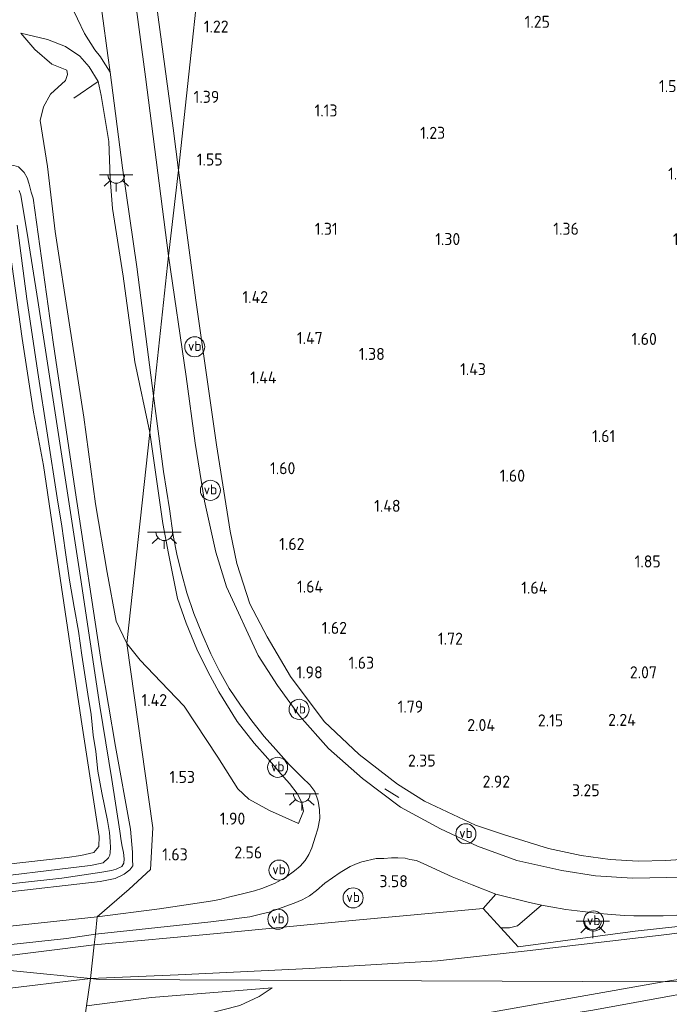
# Model space of a CAD drawing. Extents: x 130905 to 137824, y 412333 to 417928.
# Tile 19 of 256: x 131657 to 131755, y 413301 to 413448. Entities that reach past the tile are written whole.
import ezdxf
from ezdxf.enums import TextEntityAlignment as Align

# ---------------------------------------------------------------- set-up
doc = ezdxf.new("R2010")
doc.units = 0
for name, color, linetype, lineweight in [('B-ME-GR-BOUWLAND_AKKERBOUW-GV', 80, 'Continuous', 13), ('B-ME-GR-GRAS-GV', 60, 'Continuous', 13), ('B-ME-GW-TALUD_KRUIN-G', 90, 'Continuous', 18), ('B-ME-GW-TALUD_TEEN-G', 90, 'Continuous', 18), ('B-ME-IE-MEUBILAIR_WEGMEUBILAIR-G', 7, 'Continuous', 18), ('B-ME-IE-MEUBILAIR_WEGMEUBILAIR-S', 7, 'Continuous', 25), ('B-ME-IE-TERREINAFSCHEIDING_DOORGANG-G', 210, 'Continuous', 18), ('B-ME-IE-TERREINAFSCHEIDING_KUNSTMATIG_HEKWERK-G', 20, 'IE-TERREINAFSCHEIDING-KUNSTMATIG', 18), ('B-ME-KL-ET_LS_OV_LICHTPUNT-S', 190, 'Continuous', 25), ('B-ME-OG-WATER_SLOOT-G', 120, 'Continuous', 18), ('B-ME-OG-WATER_SLOOT-GV', 120, 'Continuous', 18), ('B-ME-VH-VERHARDING_ASFALT-GV', 252, 'Continuous', 18), ('B-ME-VH-VERHARDING_BETON-GV', 252, 'Continuous', 18), ('B-ME-VH-VERHARDING_HALFVERHARDING-GV', 252, 'Continuous', 18), ('X-XX-AL-HOOGTELABEL-S', 7, 'Continuous', 25)]:
    doc.layers.add(name, color=color, linetype=linetype, lineweight=lineweight)
doc.styles.add('NLCS-ISO', font='NLCS-ISO.ttf')
doc.styles.add('NLCS-ISO-ANNOTATIVE-T18', font='NLCS-ISO.ttf', dxfattribs={"height": 1.8})
doc.linetypes.add('IE-TERREINAFSCHEIDING-KUNSTMATIG', pattern='A,4,[82,NLCS.SHX,S=0.75,R=90,X=0,Y=0],4,-2', length=10)

# ---------------------------------------------------------------- blocks, each defined once
blk = doc.blocks.new('SAL-HOOGTELABEL-SO')
at = {"color": 0, "linetype": 'ByBlock', "lineweight": -2, "style": 'NLCS-ISO-ANNOTATIVE-T18'}
blk.add_attdef('HOOGTE', text='', height=1.8, dxfattribs=at).set_placement((2.79, 0), align=Align.RIGHT)
blk = doc.blocks.new('SKL-ET_OV_LICHTPUNT-SO')
at = {"color": 0, "linetype": 'ByBlock', "lineweight": 18}
for points in [[(-1.25, 0), (-2.5, 0)], [(1.25, 0), (2.5, 0)], [(-0.92, -0.85), (-1.83, -1.7)], [(0, -1.25), (0, -2.5)], [(0.92, -0.85), (1.83, -1.7)]]:
    blk.add_lwpolyline(points, dxfattribs=at)
blk.add_lwpolyline([(0, 0), (1.25, 0, -1), (-1.25, 0)], format="xyb", close=True, dxfattribs=at)
blk = doc.blocks.new('SIE-WEG_PAAL_VERKEERSBORD-SO')
at = {"color": 0, "linetype": 'ByBlock', "lineweight": 18}
blk.add_circle((0, 0), 1.5, dxfattribs=at)
at = {"color": 0, "linetype": 'ByBlock', "lineweight": 18, "style": 'NLCS-ISO'}
blk.add_text('vb', height=1.5, dxfattribs=at).set_placement((0, 0.13), align=Align.MIDDLE_CENTER)

msp = doc.modelspace()

# ---------------------------------------------------------------- linework, layer by layer
at = {"layer": 'B-ME-GR-BOUWLAND_AKKERBOUW-GV'}
msp.add_polyline3d([(131655.55, 413417.302, 0.805), (131657.811, 413400.799, 0.853), (131659.524, 413389.821, 0.916), (131661.008, 413381.805, 0.858), (131663.507, 413364.98, 0.893), (131666.648, 413343.844, 1.036), (131669.339, 413326.349, 1.087), (131669.281, 413324.857, 1.099), (131668.566, 413323.985, 1.174), (131666.624, 413323.507, 1.182), (131664.578, 413323.2, 1.224), (131655.291, 413322.161, 1.141)], dxfattribs=at)
at = {"layer": 'B-ME-GR-GRAS-GV'}
for points in [[(131684.285, 413454.748, 1.184), (131681.215, 413425.991, 2.188), (131680.44, 413432.271, 2.221), (131677.681, 413452.618, 2.335), (131674.693, 413474.36, 2.307), (131672.15, 413494.626, 2.14), (131675.01, 413505.092, 1.221), (131678.774, 413517.495, 1.132), (131680.141, 413522.595, 1.148), (131681.166, 413535.463, 1.141), (131689.326, 413539.34, 0.876), (131693.518, 413539.809, 0.791)], [(131676.919, 413386.777, 2.652), (131673.484, 413355.229, 1.312), (131671.91, 413358.571, 1.212), (131670.564, 413365.851, 1.325), (131668.776, 413376.103, 1.212), (131667.073, 413389.044, 1.187), (131664.923, 413402.872, 1.187), (131662.753, 413416.803, 1.212), (131661.602, 413426.539, 1.287), (131660.521, 413433.437, 1.562), (131661.013, 413435.442, 1.787), (131662.094, 413437.331, 1.625), (131664.296, 413439.411, 1.887), (131664.613, 413440.292, 1.837), (131664.514, 413440.922, 1.825), (131662.269, 413441.859, 1.537), (131659.722, 413444.038, 1.5), (131657.648, 413446.469, 1.7), (131661.603, 413445.544, 2.137), (131664.302, 413444.478, 2.462), (131666.468, 413443.048, 2.575), (131667.855, 413441.421, 2.65), (131669.183, 413439.234, 2.557), (131669.635, 413437.138, 2.595), (131670.808, 413430.284, 2.52), (131670.999, 413424.798, 2.507), (131671.348, 413420.232, 2.495), (131672.958, 413410.12, 2.557), (131674.675, 413397.328, 2.507)], [(131702.369, 413329.049, 3.336), (131702.053, 413327.485, 3.334), (131701.701, 413326.42, 3.329), (131701.177, 413324.658, 3.302), (131700.727, 413323.652, 3.266), (131700.173, 413322.78, 3.257), (131699.425, 413321.926, 3.243), (131698.549, 413321.204, 3.23), (131697.203, 413320.237, 3.185), (131695.558, 413319.323, 3.167), (131694.695, 413318.962, 3.157), (131693.823, 413318.649, 3.117), (131692.563, 413318.223, 3.031), (131691.576, 413317.994, 3.004), (131690.773, 413317.773, 2.972), (131688.909, 413317.358, 2.9), (131687.422, 413316.956, 2.845), (131686.023, 413316.703, 2.827), (131678.351, 413315.538, 2.429), (131669.045, 413314.349, 2.06), (131673.853, 413318.499, 2.05), (131677.025, 413321.448, 1.225), (131677.378, 413327.641, 1.706), (131673.484, 413355.229, 1.312), (131675.497, 413352.72, 1.472), (131678.59, 413349.502, 1.622), (131682.07, 413345.82, 1.859), (131687.089, 413338.215, 1.984), (131690.078, 413333.484, 2.084), (131691.729, 413331.953, 2.084), (131694.846, 413330.239, 2.384), (131699.165, 413328.303, 3.047), (131699.903, 413330.129, 3.3), (131699.681, 413331.451, 3.352), (131698.98, 413332.79, 3.288), (131697.82, 413334.286, 3.115), (131696.506, 413335.735, 3.18), (131694.575, 413338.011, 3.221), (131692.544, 413340.321, 3.135), (131689.984, 413343.575, 3.085), (131687.272, 413347.998, 2.977), (131685.677, 413350.942, 2.958), (131683.949, 413354.381, 2.913), (131682.382, 413358.25, 2.9), (131681.044, 413361.955, 2.882), (131679.71, 413368.651, 2.886), (131678.866, 413373.162, 2.805), (131676.919, 413386.777, 2.652), (131677.498, 413392.223, 2.72), (131678.967, 413380.943, 2.782), (131679.852, 413375.369, 2.863), (131680.394, 413371.383, 2.909), (131680.993, 413368.333, 2.918), (131681.691, 413365.564, 2.945), (131682.486, 413362.799, 2.958), (131683.509, 413359.704, 2.97), (131684.714, 413356.773, 3.038), (131686.07, 413353.686, 3.042), (131687.303, 413351.175, 3.049), (131688.775, 413348.508, 3.089), (131690.473, 413345.995, 3.135), (131692.17, 413343.656, 3.157), (131694.026, 413341.323, 3.193), (131695.773, 413339.352, 3.268), (131697.783, 413337.119, 3.254), (131699.707, 413335.183, 3.286), (131700.878, 413334.058, 3.312), (131701.633, 413333.076, 3.243), (131702.11, 413331.663, 3.214), (131702.317, 413330.368, 3.268)], [(131699.903, 413330.129, 3.3), (131699.165, 413328.303, 3.047), (131694.846, 413330.239, 2.384), (131691.729, 413331.953, 2.084), (131690.078, 413333.484, 2.084), (131687.089, 413338.215, 1.984), (131682.07, 413345.82, 1.859), (131678.59, 413349.502, 1.622), (131675.497, 413352.72, 1.472), (131673.484, 413355.229, 1.312), (131676.919, 413386.777, 2.652), (131678.866, 413373.162, 2.805), (131679.71, 413368.651, 2.886), (131681.044, 413361.955, 2.882), (131682.382, 413358.25, 2.9), (131683.949, 413354.381, 2.913), (131685.677, 413350.942, 2.958), (131687.272, 413347.998, 2.977), (131689.984, 413343.575, 3.085), (131692.544, 413340.321, 3.135), (131694.575, 413338.011, 3.221), (131696.506, 413335.735, 3.18), (131697.82, 413334.286, 3.115), (131698.98, 413332.79, 3.288), (131699.681, 413331.451, 3.352)], [(131687.012, 413311.833, 3.017), (131668.588, 413310.135, 2.08), (131668.791, 413311.738, 2.178), (131686.066, 413313.58, 2.894), (131688.88, 413313.942, 2.981), (131690.315, 413314.15, 3.053), (131691.896, 413314.355, 3.075), (131693.469, 413314.732, 3.203), (131694.788, 413315.056, 3.209), (131696.342, 413315.594, 3.243), (131697.291, 413315.938, 3.216), (131698.539, 413316.378, 3.275), (131699.704, 413316.906, 3.281), (131700.796, 413317.502, 3.261), (131701.842, 413318.272, 3.359), (131703.099, 413319.362, 3.443), (131705.389, 413320.995, 3.381), (131706.877, 413321.895, 3.356), (131707.926, 413322.315, 3.424), (131708.623, 413322.554, 3.443), (131710.784, 413323.071, 3.444), (131711.952, 413323.073, 3.474), (131713.077, 413323.144, 3.479), (131714.036, 413323.181, 3.479), (131715.1, 413323.098, 3.479), (131715.823, 413322.918, 3.479), (131716.837, 413322.751, 3.529), (131717.91, 413322.291, 3.529), (131722.13, 413320.306, 3.537), (131725.161, 413319.125, 3.535), (131728.686, 413317.718, 3.569), (131726.796, 413315.597, 3.605), (131707.729, 413313.834, 3.361)], [(131765.9, 413306.499, 5.967), (131753.718, 413304.612, 5.926), (131669.34, 413304.952, 2.687), (131668.042, 413305.112, 2.449), (131681.173, 413305.694, 3.087), (131700.82, 413306.613, 3.612), (131719.983, 413307.783, 3.824), (131733.397, 413309.259, 3.874), (131754.242, 413311.7, 3.912), (131780.16, 413315.151, 4.174), (131800.27, 413317.838, 4.449), (131818.517, 413319.815, 4.774), (131822.072, 413320.279, 4.924), (131806.109, 413315.444, 5.342), (131791.272, 413311.716, 5.804), (131776.325, 413308.586, 5.985)], [(131668.588, 413310.135, 2.08), (131645.977, 413307.314, 1.695), (131637.283, 413308.181, 1.407), (131664.486, 413311.087, 1.889), (131668.791, 413311.738, 2.178)], [(131668.588, 413310.135, 2.08), (131668.042, 413305.112, 2.449), (131645.977, 413307.314, 1.695)], [(131682.777, 413291.521, 6.205), (131665.718, 413289.287, 6.11), (131665.974, 413291.057, 5.859), (131695.155, 413294.536, 6.178), (131728.021, 413300.075, 6.274), (131753.718, 413304.612, 5.926), (131767.755, 413304.872, 6.043), (131743.187, 413300.366, 6.175), (131725.437, 413297.616, 6.157), (131700.593, 413294.007, 6.203)], [(131753.718, 413304.612, 5.926), (131728.021, 413300.075, 6.274), (131695.155, 413294.536, 6.178), (131665.974, 413291.057, 5.859), (131666.784, 413296.566, 4.179), (131685.289, 413299.771, 4.107), (131690.403, 413301.11, 4.095), (131693.305, 413302.421, 4.02), (131695.217, 413303.744, 4.02), (131677.17, 413302.264, 3.92), (131667.44, 413301.02, 3.807), (131668.042, 413305.112, 2.449), (131669.34, 413304.952, 2.687)], [(131685.289, 413299.771, 4.107), (131666.784, 413296.566, 4.179), (131667.44, 413301.02, 3.807), (131677.17, 413302.264, 3.92), (131695.217, 413303.744, 4.02), (131693.305, 413302.421, 4.02), (131690.403, 413301.11, 4.095)]]:
    msp.add_polyline3d(points, close=True, dxfattribs=at)
for points in [[(131677.681, 413452.618, 2.335), (131680.44, 413432.271, 2.221), (131681.215, 413425.991, 2.188), (131679.738, 413413.172, 2.598), (131676.292, 413439.936, 2.574), (131671.962, 413472.395, 2.554)], [(131757.819, 413323.012, 3.523), (131754.115, 413322.769, 3.521), (131749.987, 413322.68, 3.562), (131745.782, 413322.91, 3.578), (131741.466, 413323.528, 3.617), (131736.584, 413324.552, 3.557), (131729.997, 413326.595, 3.569), (131725.62, 413328.035, 3.313), (131717.998, 413331.662, 3.053), (131713.987, 413334.172, 2.873), (131708.247, 413338.626, 2.617), (131703.003, 413343.544, 2.315), (131697.982, 413350.285, 2.284), (131694.47, 413356.191, 2.284), (131691.898, 413361.159, 2.216), (131689.925, 413367.191, 2.243), (131688.923, 413371.989, 2.347), (131686.891, 413384.909, 2.352), (131683.807, 413406.542, 2.365), (131681.215, 413425.991, 2.188), (131684.285, 413454.748, 1.184)], [(131664.019, 413453.063, 2.501), (131667.166, 413446.424, 2.509), (131668.695, 413443.982, 2.497), (131669.53, 413442.947, 2.509), (131669.94, 413442.281, 2.534), (131670.972, 413440.661, 2.642), (131672.82, 413426.319, 2.753), (131674.998, 413411.556, 2.716), (131677.498, 413392.223, 2.72), (131676.919, 413386.777, 2.652), (131674.675, 413397.328, 2.507), (131672.958, 413410.12, 2.557), (131671.348, 413420.232, 2.495), (131670.999, 413424.798, 2.507), (131670.808, 413430.284, 2.52), (131669.635, 413437.138, 2.595), (131669.183, 413439.234, 2.557), (131667.855, 413441.421, 2.65), (131666.468, 413443.048, 2.575), (131664.302, 413444.478, 2.462), (131661.603, 413445.544, 2.137), (131657.648, 413446.469, 1.7), (131659.722, 413444.038, 1.5), (131662.269, 413441.859, 1.537), (131664.514, 413440.922, 1.825), (131664.613, 413440.292, 1.837), (131664.296, 413439.411, 1.887), (131662.094, 413437.331, 1.625), (131661.013, 413435.442, 1.787), (131660.521, 413433.437, 1.562), (131661.602, 413426.539, 1.287), (131662.753, 413416.803, 1.212), (131664.923, 413402.872, 1.187), (131667.073, 413389.044, 1.187), (131668.776, 413376.103, 1.212), (131670.564, 413365.851, 1.325), (131671.91, 413358.571, 1.212), (131673.484, 413355.229, 1.312), (131677.378, 413327.641, 1.706), (131677.025, 413321.448, 1.225), (131673.853, 413318.499, 2.05), (131669.045, 413314.349, 2.06), (131655.094, 413312.855, 1.626)], [(131657.282, 413426.497, 0.888), (131657.748, 413426.06, 0.904), (131658.116, 413425.655, 0.904), (131658.555, 413424.86, 0.929), (131658.868, 413423.9, 1.042), (131659.18, 413422.715, 1.025), (131659.466, 413421.79, 0.986), (131662.451, 413400.289, 1.172), (131665.766, 413378.084, 1.177), (131669.688, 413352.165, 1.169), (131671.809, 413339.813, 1.038), (131674.04, 413327.465, 1.325), (131674.36, 413324.002, 1.473), (131674.359, 413322.915, 1.438), (131674.378, 413321.969, 1.515), (131673.952, 413321.355, 1.456), (131673.088, 413320.75, 1.474), (131671.731, 413320.076, 1.461), (131669.519, 413319.636, 1.338), (131654.69, 413317.951, 1.263)], [(131654.69, 413317.951, 1.263), (131669.519, 413319.636, 1.338), (131671.731, 413320.076, 1.461), (131673.088, 413320.75, 1.474), (131673.952, 413321.355, 1.456), (131674.378, 413321.969, 1.515), (131674.359, 413322.915, 1.438), (131674.36, 413324.002, 1.473), (131674.04, 413327.465, 1.325), (131671.809, 413339.813, 1.038), (131669.688, 413352.165, 1.169), (131665.766, 413378.084, 1.177), (131662.451, 413400.289, 1.172), (131659.466, 413421.79, 0.986), (131659.18, 413422.715, 1.025), (131658.868, 413423.9, 1.042), (131658.555, 413424.86, 0.929), (131658.116, 413425.655, 0.904), (131657.748, 413426.06, 0.904), (131657.282, 413426.497, 0.888)], [(131756.835, 413320.284, 3.795), (131749.147, 413320.123, 3.82), (131743.612, 413320.486, 3.77), (131738.576, 413321.291, 3.72), (131731.836, 413322.753, 3.683), (131725.96, 413324.914, 3.683), (131720.429, 413327.488, 3.607), (131714.441, 413330.757, 3.47), (131708.738, 413335.03, 3.445), (131703.663, 413339.534, 3.433), (131699.332, 413344.39, 3.395), (131696.028, 413348.93, 3.245), (131693.136, 413353.416, 3.17), (131688.41, 413363.696, 3.02), (131686.82, 413368.885, 3.02), (131685.105, 413376.5, 3.045), (131683.705, 413385.143, 3.07), (131682.36, 413395.136, 2.995), (131679.738, 413413.172, 2.598), (131681.215, 413425.991, 2.188), (131683.807, 413406.542, 2.365), (131686.891, 413384.909, 2.352), (131688.923, 413371.989, 2.347), (131689.925, 413367.191, 2.243), (131691.898, 413361.159, 2.216), (131694.47, 413356.191, 2.284), (131697.982, 413350.285, 2.284), (131703.003, 413343.544, 2.315), (131708.247, 413338.626, 2.617), (131713.987, 413334.172, 2.873), (131717.998, 413331.662, 3.053), (131725.62, 413328.035, 3.313), (131729.997, 413326.595, 3.569), (131736.584, 413324.552, 3.557), (131741.466, 413323.528, 3.617), (131745.782, 413322.91, 3.578), (131749.987, 413322.68, 3.562), (131754.115, 413322.769, 3.521), (131757.819, 413323.012, 3.523)], [(131652.407, 413318.905, -0.258), (131663.775, 413320.113, -0.258), (131669.769, 413321.02, -0.258), (131671.216, 413321.292, -0.258), (131671.886, 413321.47, -0.258), (131672.725, 413321.848, -0.258), (131673.048, 413322.36, -0.258), (131673.081, 413323.026, -0.258), (131672.988, 413323.952, -0.258), (131672.77, 413324.863, -0.258), (131672.664, 413325.685, -0.258), (131672.443, 413327.148, -0.258), (131671.243, 413334.883, -0.258), (131669.448, 413345.855, -0.258), (131666.563, 413365.104, -0.258), (131663.16, 413387.098, -0.258), (131660.179, 413406.483, -0.258), (131658.733, 413415.626, -0.258), (131657.656, 413422.253, -0.258), (131657.379, 413422.924, -0.258)], [(131657.107, 413417.781, -0.258), (131658.549, 413406.74, -0.258), (131660.191, 413395.751, -0.258), (131663.062, 413377.006, -0.258), (131663.747, 413372.737, -0.258), (131664.272, 413369.17, -0.258), (131664.934, 413364.671, -0.258), (131665.602, 413360.671, -0.258), (131666.274, 413357.071, -0.258), (131666.776, 413353.484, -0.258), (131667.64, 413347.621, -0.258), (131668.141, 413344.598, -0.258), (131668.429, 413341.528, -0.258), (131668.828, 413339.088, -0.258), (131669.146, 413336.118, -0.258), (131669.768, 413332.876, -0.258), (131670.572, 413328.755, -0.258), (131670.881, 413326.946, -0.258), (131671.019, 413325.615, -0.258), (131671.067, 413324.705, -0.258), (131670.993, 413323.962, -0.258), (131670.948, 413323.553, -0.258), (131670.733, 413323.17, -0.258), (131669.923, 413322.438, -0.258), (131669.272, 413322.249, -0.258), (131668.061, 413322.024, -0.258), (131666.769, 413321.864, -0.258), (131651.091, 413319.953, -0.258)], [(131655.291, 413322.161, 1.141), (131664.578, 413323.2, 1.224), (131666.624, 413323.507, 1.182), (131668.566, 413323.985, 1.174), (131669.281, 413324.857, 1.099), (131669.339, 413326.349, 1.087), (131666.648, 413343.844, 1.036), (131663.507, 413364.98, 0.893), (131661.008, 413381.805, 0.858), (131659.524, 413389.821, 0.916), (131657.811, 413400.799, 0.853), (131655.55, 413417.302, 0.805)], [(131780.16, 413315.151, 4.174), (131754.242, 413311.7, 3.912), (131733.397, 413309.259, 3.874), (131719.983, 413307.783, 3.824), (131700.82, 413306.613, 3.612), (131681.173, 413305.694, 3.087), (131668.042, 413305.112, 2.449), (131668.588, 413310.135, 2.08), (131687.012, 413311.833, 3.017), (131707.729, 413313.834, 3.361), (131726.796, 413315.597, 3.605), (131729.436, 413312.702, 3.655), (131732.015, 413309.87, 3.66), (131749.526, 413312.183, 3.913), (131765.496, 413313.944, 3.94)], [(131765.496, 413313.944, 3.94), (131749.526, 413312.183, 3.913), (131732.015, 413309.87, 3.66), (131729.436, 413312.702, 3.655), (131730.753, 413312.69, 3.632), (131731.913, 413313.025, 3.682), (131735.536, 413316.076, 3.65), (131736.908, 413315.832, 3.703), (131739.136, 413315.467, 3.614), (131741.69, 413315.135, 3.669), (131743.692, 413314.904, 3.645), (131745.948, 413314.718, 3.682), (131747.977, 413314.57, 3.673), (131749.334, 413314.475, 3.678), (131751.085, 413314.483, 3.673), (131753.723, 413314.5, 3.687), (131755.757, 413314.612, 3.682)], [(131359.166, 413279.204, 1.488), (131379.955, 413280.557, 1.494), (131418.63, 413283.569, 1.494), (131453.943, 413286.677, 1.494), (131486.244, 413289.916, 1.494), (131516.163, 413293.063, 1.494), (131552.551, 413296.95, 1.494), (131582.21, 413300.285, 1.504), (131606.751, 413303.138, 1.614), (131641.702, 413307, 1.866), (131645.977, 413307.314, 1.695), (131668.042, 413305.112, 2.449), (131653.889, 413303.425, 2.422), (131633.764, 413301.113, 2.174), (131610.083, 413298.526, 2.103), (131585.061, 413295.133, 2.007), (131555.669, 413291.76, 1.876), (131528.106, 413288.674, 1.986), (131499.848, 413286.532, 1.879), (131475.561, 413284.592, 1.726), (131451.108, 413282.218, 1.776), (131424.707, 413279.813, 1.703), (131394.466, 413276.774, 1.79), (131362.099, 413274.42, 1.841)], [(131767.755, 413304.872, 6.043), (131753.718, 413304.612, 5.926), (131765.9, 413306.499, 5.967)], [(131633.764, 413301.113, 2.174), (131653.889, 413303.425, 2.422), (131668.042, 413305.112, 2.449), (131667.44, 413301.02, 3.807)]]:
    msp.add_polyline3d(points, dxfattribs=at)
at = {"layer": 'B-ME-GW-TALUD_KRUIN-G'}
for points in [[(131657.648, 413446.469, 1.7), (131661.603, 413445.544, 2.137), (131664.302, 413444.478, 2.462), (131666.468, 413443.048, 2.575), (131667.855, 413441.421, 2.65), (131669.183, 413439.234, 2.557), (131669.635, 413437.138, 2.595), (131670.808, 413430.284, 2.52), (131670.999, 413424.798, 2.507), (131671.348, 413420.232, 2.495), (131672.958, 413410.12, 2.557), (131674.675, 413397.328, 2.507), (131676.919, 413386.777, 2.652)], [(131676.919, 413386.777, 2.652), (131678.866, 413373.162, 2.805), (131679.71, 413368.651, 2.886), (131681.044, 413361.955, 2.882), (131682.382, 413358.25, 2.9), (131683.949, 413354.381, 2.913), (131685.677, 413350.942, 2.958), (131687.272, 413347.998, 2.977), (131689.984, 413343.575, 3.085), (131692.544, 413340.321, 3.135), (131694.575, 413338.011, 3.221), (131696.506, 413335.735, 3.18), (131697.82, 413334.286, 3.115), (131698.98, 413332.79, 3.288), (131699.681, 413331.451, 3.352), (131699.903, 413330.129, 3.3), (131699.165, 413328.303, 3.047)], [(131753.718, 413304.612, 5.926), (131765.9, 413306.499, 5.967), (131776.325, 413308.586, 5.985), (131791.272, 413311.716, 5.804), (131806.109, 413315.444, 5.342), (131822.072, 413320.279, 4.924)], [(131753.718, 413304.612, 5.926), (131728.021, 413300.075, 6.274), (131695.155, 413294.536, 6.178), (131665.974, 413291.057, 5.859)], [(131667.44, 413301.02, 3.807), (131677.17, 413302.264, 3.92), (131695.217, 413303.744, 4.02)]]:
    msp.add_polyline3d(points, dxfattribs=at)
at = {"layer": 'B-ME-GW-TALUD_TEEN-G'}
for points in [[(131657.648, 413446.469, 1.7), (131659.722, 413444.038, 1.5), (131662.269, 413441.859, 1.537), (131664.514, 413440.922, 1.825), (131664.613, 413440.292, 1.837), (131664.296, 413439.411, 1.887), (131662.094, 413437.331, 1.625), (131661.013, 413435.442, 1.787), (131660.521, 413433.437, 1.562), (131661.602, 413426.539, 1.287), (131662.753, 413416.803, 1.212), (131664.923, 413402.872, 1.187), (131667.073, 413389.044, 1.187), (131668.776, 413376.103, 1.212), (131670.564, 413365.851, 1.325), (131671.91, 413358.571, 1.212), (131673.484, 413355.229, 1.312)], [(131673.484, 413355.229, 1.312), (131675.497, 413352.72, 1.472), (131678.59, 413349.502, 1.622), (131682.07, 413345.82, 1.859), (131687.089, 413338.215, 1.984), (131690.078, 413333.484, 2.084), (131691.729, 413331.953, 2.084), (131694.846, 413330.239, 2.384), (131699.165, 413328.303, 3.047)], [(131668.042, 413305.112, 2.449), (131681.173, 413305.694, 3.087), (131700.82, 413306.613, 3.612), (131719.983, 413307.783, 3.824), (131733.397, 413309.259, 3.874), (131754.242, 413311.7, 3.912), (131780.16, 413315.151, 4.174), (131800.27, 413317.838, 4.449), (131818.517, 413319.815, 4.774), (131822.072, 413320.279, 4.924)], [(131668.042, 413305.112, 2.449), (131653.889, 413303.425, 2.422), (131633.764, 413301.113, 2.174), (131610.083, 413298.526, 2.103), (131585.061, 413295.133, 2.007), (131555.669, 413291.76, 1.876), (131528.106, 413288.674, 1.986), (131499.848, 413286.532, 1.879), (131475.561, 413284.592, 1.726), (131451.108, 413282.218, 1.776), (131424.707, 413279.813, 1.703), (131394.466, 413276.774, 1.79), (131362.099, 413274.42, 1.841), (131328.6, 413272.349, 1.871), (131297.527, 413270.053, 2.014)], [(131695.217, 413303.744, 4.02), (131693.305, 413302.421, 4.02), (131690.403, 413301.11, 4.095), (131685.289, 413299.771, 4.107), (131666.784, 413296.566, 4.179)]]:
    msp.add_polyline3d(points, dxfattribs=at)
at = {"layer": 'B-ME-IE-MEUBILAIR_WEGMEUBILAIR-G'}
msp.add_polyline3d([(131712.077, 413333.478, 3.17), (131714.167, 413332.209, 3.145)], dxfattribs=at)
at = {"layer": 'B-ME-IE-TERREINAFSCHEIDING_DOORGANG-G'}
msp.add_polyline3d([(131726.796, 413315.597, 3.605), (131729.436, 413312.702, 3.655)], dxfattribs=at)
at = {"layer": 'B-ME-IE-TERREINAFSCHEIDING_KUNSTMATIG_HEKWERK-G'}
for points in [[(131681.215, 413425.991, 2.188), (131680.44, 413432.271, 2.221), (131677.681, 413452.618, 2.335), (131674.693, 413474.36, 2.307), (131672.15, 413494.626, 2.14)], [(131665.558, 413436.766, 2.295), (131669.183, 413439.234, 2.557)], [(131725.62, 413328.035, 3.313), (131717.998, 413331.662, 3.053), (131713.987, 413334.172, 2.873), (131708.247, 413338.626, 2.617), (131703.003, 413343.544, 2.315), (131697.982, 413350.285, 2.284), (131694.47, 413356.191, 2.284), (131691.898, 413361.159, 2.216), (131689.925, 413367.191, 2.243), (131688.923, 413371.989, 2.347), (131686.891, 413384.909, 2.352), (131683.807, 413406.542, 2.365), (131681.215, 413425.991, 2.188)], [(131725.62, 413328.035, 3.313), (131729.997, 413326.595, 3.569), (131736.584, 413324.552, 3.557), (131741.466, 413323.528, 3.617), (131745.782, 413322.91, 3.578), (131749.987, 413322.68, 3.562), (131754.115, 413322.769, 3.521), (131757.819, 413323.012, 3.523), (131760.704, 413323.258, 3.689), (131769.611, 413324.263, 3.623), (131776.049, 413325.225, 3.906)], [(131825.881, 413319.515, 5.075), (131825.702, 413320.458, 4.978), (131825.441, 413321.827, 4.836), (131814.018, 413320.398, 4.587), (131795.355, 413317.976, 4.112), (131765.496, 413313.944, 3.94), (131749.526, 413312.183, 3.913), (131732.015, 413309.87, 3.66), (131729.436, 413312.702, 3.655)], [(131668.588, 413310.135, 2.08), (131687.012, 413311.833, 3.017), (131707.729, 413313.834, 3.361), (131726.796, 413315.597, 3.605)], [(131645.977, 413307.314, 1.695), (131668.588, 413310.135, 2.08)]]:
    msp.add_polyline3d(points, dxfattribs=at)
at = {"layer": 'B-ME-OG-WATER_SLOOT-G'}
for points in [[(131656.579, 413426.685, 0.786), (131655.433, 413426.617, 0.841), (131654.593, 413425.837, 0.961), (131654.333, 413424.332, 0.861), (131654.906, 413421.1, 0.847), (131655.55, 413417.302, 0.805), (131657.811, 413400.799, 0.853), (131659.524, 413389.821, 0.916), (131661.008, 413381.805, 0.858), (131663.507, 413364.98, 0.893), (131666.648, 413343.844, 1.036), (131669.339, 413326.349, 1.087), (131669.281, 413324.857, 1.099), (131668.566, 413323.985, 1.174), (131666.624, 413323.507, 1.182), (131664.578, 413323.2, 1.224), (131655.291, 413322.161, 1.141), (131635.65, 413319.346, 1.07), (131630.344, 413318.786, 1.096), (131627.159, 413318.852, 0.981)], [(131671.809, 413339.813, 1.038), (131669.688, 413352.165, 1.169), (131665.766, 413378.084, 1.177), (131662.451, 413400.289, 1.172), (131659.466, 413421.79, 0.986), (131659.18, 413422.715, 1.025), (131658.868, 413423.9, 1.042), (131658.555, 413424.86, 0.929), (131658.116, 413425.655, 0.904), (131657.748, 413426.06, 0.904), (131657.282, 413426.497, 0.888), (131656.579, 413426.685, 0.786)], [(131671.809, 413339.813, 1.038), (131674.04, 413327.465, 1.325), (131674.36, 413324.002, 1.473), (131674.359, 413322.915, 1.438), (131674.378, 413321.969, 1.515), (131673.952, 413321.355, 1.456), (131673.088, 413320.75, 1.474), (131671.731, 413320.076, 1.461), (131669.519, 413319.636, 1.338)], [(131669.519, 413319.636, 1.338), (131654.69, 413317.951, 1.263), (131628.342, 413314.919, 1.039), (131603.674, 413311.535, 0.905)]]:
    msp.add_polyline3d(points, dxfattribs=at)
at = {"layer": 'B-ME-OG-WATER_SLOOT-GV'}
for points in [[(131657.379, 413422.924, -0.258), (131657.656, 413422.253, -0.258), (131658.733, 413415.626, -0.258), (131660.179, 413406.483, -0.258), (131663.16, 413387.098, -0.258), (131666.563, 413365.104, -0.258), (131669.448, 413345.855, -0.258), (131671.243, 413334.883, -0.258), (131672.443, 413327.148, -0.258), (131672.664, 413325.685, -0.258), (131672.77, 413324.863, -0.258), (131672.988, 413323.952, -0.258), (131673.081, 413323.026, -0.258), (131673.048, 413322.36, -0.258), (131672.725, 413321.848, -0.258), (131671.886, 413321.47, -0.258), (131671.216, 413321.292, -0.258), (131669.769, 413321.02, -0.258), (131663.775, 413320.113, -0.258), (131652.407, 413318.905, -0.258)], [(131651.091, 413319.953, -0.258), (131666.769, 413321.864, -0.258), (131668.061, 413322.024, -0.258), (131669.272, 413322.249, -0.258), (131669.923, 413322.438, -0.258), (131670.733, 413323.17, -0.258), (131670.948, 413323.553, -0.258), (131670.993, 413323.962, -0.258), (131671.067, 413324.705, -0.258), (131671.019, 413325.615, -0.258), (131670.881, 413326.946, -0.258), (131670.572, 413328.755, -0.258), (131669.768, 413332.876, -0.258), (131669.146, 413336.118, -0.258), (131668.828, 413339.088, -0.258), (131668.429, 413341.528, -0.258), (131668.141, 413344.598, -0.258), (131667.64, 413347.621, -0.258), (131666.776, 413353.484, -0.258), (131666.274, 413357.071, -0.258), (131665.602, 413360.671, -0.258), (131664.934, 413364.671, -0.258), (131664.272, 413369.17, -0.258), (131663.747, 413372.737, -0.258), (131663.062, 413377.006, -0.258), (131660.191, 413395.751, -0.258), (131658.549, 413406.74, -0.258), (131657.107, 413417.781, -0.258)]]:
    msp.add_polyline3d(points, dxfattribs=at)
at = {"layer": 'B-ME-VH-VERHARDING_ASFALT-GV'}
for points in [[(131671.962, 413472.395, 2.554), (131676.292, 413439.936, 2.574), (131679.738, 413413.172, 2.598), (131677.498, 413392.223, 2.72), (131674.998, 413411.556, 2.716), (131672.82, 413426.319, 2.753), (131670.972, 413440.661, 2.642), (131670.652, 413443.139, 2.623), (131668.971, 413455.745, 2.615)], [(131755.757, 413314.612, 3.682), (131753.723, 413314.5, 3.687), (131751.085, 413314.483, 3.673), (131749.334, 413314.475, 3.678), (131747.977, 413314.57, 3.673), (131745.948, 413314.718, 3.682), (131743.692, 413314.904, 3.645), (131741.69, 413315.135, 3.669), (131739.136, 413315.467, 3.614), (131736.908, 413315.832, 3.703), (131735.536, 413316.076, 3.65), (131733.504, 413316.548, 3.655), (131728.686, 413317.718, 3.569), (131725.161, 413319.125, 3.535), (131722.13, 413320.306, 3.537), (131717.91, 413322.291, 3.529), (131716.837, 413322.751, 3.529), (131715.823, 413322.918, 3.479), (131715.1, 413323.098, 3.479), (131714.036, 413323.181, 3.479), (131713.077, 413323.144, 3.479), (131711.952, 413323.073, 3.474), (131710.784, 413323.071, 3.444), (131708.623, 413322.554, 3.443), (131707.926, 413322.315, 3.424), (131706.877, 413321.895, 3.356), (131705.389, 413320.995, 3.381), (131703.099, 413319.362, 3.443), (131701.842, 413318.272, 3.359), (131700.796, 413317.502, 3.261), (131699.704, 413316.906, 3.281), (131698.539, 413316.378, 3.275), (131697.291, 413315.938, 3.216), (131696.342, 413315.594, 3.243), (131694.788, 413315.056, 3.209), (131693.469, 413314.732, 3.203), (131691.896, 413314.355, 3.075), (131690.315, 413314.15, 3.053), (131688.88, 413313.942, 2.981), (131686.066, 413313.58, 2.894), (131668.791, 413311.738, 2.178), (131669.045, 413314.349, 2.06), (131678.351, 413315.538, 2.429), (131686.023, 413316.703, 2.827), (131687.422, 413316.956, 2.845), (131688.909, 413317.358, 2.9), (131690.773, 413317.773, 2.972), (131691.576, 413317.994, 3.004), (131692.563, 413318.223, 3.031), (131693.823, 413318.649, 3.117), (131694.695, 413318.962, 3.157), (131695.558, 413319.323, 3.167), (131697.203, 413320.237, 3.185), (131698.549, 413321.204, 3.23), (131699.425, 413321.926, 3.243), (131700.173, 413322.78, 3.257), (131700.727, 413323.652, 3.266), (131701.177, 413324.658, 3.302), (131701.701, 413326.42, 3.329), (131702.053, 413327.485, 3.334), (131702.369, 413329.049, 3.336), (131702.317, 413330.368, 3.268), (131702.11, 413331.663, 3.214), (131701.633, 413333.076, 3.243), (131700.878, 413334.058, 3.312), (131699.707, 413335.183, 3.286), (131697.783, 413337.119, 3.254), (131695.773, 413339.352, 3.268), (131694.026, 413341.323, 3.193), (131692.17, 413343.656, 3.157), (131690.473, 413345.995, 3.135), (131688.775, 413348.508, 3.089), (131687.303, 413351.175, 3.049), (131686.07, 413353.686, 3.042), (131684.714, 413356.773, 3.038), (131683.509, 413359.704, 2.97), (131682.486, 413362.799, 2.958), (131681.691, 413365.564, 2.945), (131680.993, 413368.333, 2.918), (131680.394, 413371.383, 2.909), (131679.852, 413375.369, 2.863), (131678.967, 413380.943, 2.782), (131677.498, 413392.223, 2.72), (131679.738, 413413.172, 2.598), (131682.36, 413395.136, 2.995), (131683.705, 413385.143, 3.07), (131685.105, 413376.5, 3.045), (131686.82, 413368.885, 3.02), (131688.41, 413363.696, 3.02), (131693.136, 413353.416, 3.17), (131696.028, 413348.93, 3.245), (131699.332, 413344.39, 3.395), (131703.663, 413339.534, 3.433), (131708.738, 413335.03, 3.445), (131714.441, 413330.757, 3.47), (131720.429, 413327.488, 3.607), (131725.96, 413324.914, 3.683), (131731.836, 413322.753, 3.683), (131738.576, 413321.291, 3.72), (131743.612, 413320.486, 3.77), (131749.147, 413320.123, 3.82), (131756.835, 413320.284, 3.795)]]:
    msp.add_polyline3d(points, dxfattribs=at)
msp.add_polyline3d([(131664.486, 413311.087, 1.889), (131637.283, 413308.181, 1.407), (131623.703, 413309.536, 1.306), (131635.922, 413310.738, 1.379), (131655.094, 413312.855, 1.626), (131669.045, 413314.349, 2.06), (131668.791, 413311.738, 2.178)], close=True, dxfattribs=at)
at = {"layer": 'B-ME-VH-VERHARDING_BETON-GV'}
msp.add_polyline3d([(131731.913, 413313.025, 3.682), (131730.753, 413312.69, 3.632), (131729.436, 413312.702, 3.655), (131726.796, 413315.597, 3.605), (131728.686, 413317.718, 3.569), (131733.504, 413316.548, 3.655), (131735.536, 413316.076, 3.65)], close=True, dxfattribs=at)
at = {"layer": 'B-ME-VH-VERHARDING_HALFVERHARDING-GV'}
msp.add_polyline3d([(131668.971, 413455.745, 2.615), (131670.652, 413443.139, 2.623), (131670.972, 413440.661, 2.642), (131669.94, 413442.281, 2.534), (131669.53, 413442.947, 2.509), (131668.695, 413443.982, 2.497), (131667.166, 413446.424, 2.509), (131664.019, 413453.063, 2.501)], dxfattribs=at)
msp.add_polyline3d([(131691.497, 413289.712, 6.122), (131665.342, 413286.183, 6.094), (131665.718, 413289.287, 6.11), (131682.777, 413291.521, 6.205), (131700.593, 413294.007, 6.203), (131725.437, 413297.616, 6.157), (131743.187, 413300.366, 6.175), (131767.755, 413304.872, 6.043), (131782.446, 413305.143, 5.899), (131763.487, 413300.901, 6.111), (131744.558, 413297.361, 6.137), (131717.653, 413293.241, 6.149)], close=True, dxfattribs=at)

# ---------------------------------------------------------------- block references
at = {"layer": 'B-ME-IE-MEUBILAIR_WEGMEUBILAIR-S'}
for p in [(131683.642, 413399.579, 2.596), (131685.988, 413378.117, 2.664), (131699.255, 413345.367, 2.798), (131696.045, 413336.702, 3.293), (131724.203, 413326.765, 3.359), (131696.249, 413321.33, 3.35), (131707.334, 413317.182, 3.942), (131696.085, 413313.993, 3.262), (131743.316, 413313.719, 3.783)]:
    msp.add_blockref('SIE-WEG_PAAL_VERKEERSBORD-SO', p, dxfattribs=at)
at = {"layer": 'B-ME-KL-ET_LS_OV_LICHTPUNT-S'}
for p in [(131671.91, 413425.287, 2.55), (131679.095, 413371.844, 2.809), (131699.661, 413332.726, 3.388), (131743.21, 413313.676, 3.813)]:
    msp.add_blockref('SKL-ET_OV_LICHTPUNT-SO', p, dxfattribs=at)
at = {"layer": 'X-XX-AL-HOOGTELABEL-S'}
for p, values in [((131733.991, 413447.268, 1.246), {'HOOGTE': '1.25'}), ((131685.92, 413446.558, 1.217), {'HOOGTE': '1.22'}), ((131754.123, 413437.657, 1.567), {'HOOGTE': '1.57'}), ((131684.53, 413436.047, 1.385), {'HOOGTE': '1.39'}), ((131702.215, 413434.016, 1.133), {'HOOGTE': '1.13'}), ((131718.32, 413430.671, 1.232), {'HOOGTE': '1.23'}), ((131685.029, 413426.679, 1.548), {'HOOGTE': '1.55'}), ((131755.526, 413424.576, 1.38), {'HOOGTE': '1.38'}), ((131702.245, 413416.316, 1.308), {'HOOGTE': '1.31'}), ((131738.316, 413416.327, 1.358), {'HOOGTE': '1.36'}), ((131720.574, 413414.786, 1.302), {'HOOGTE': '1.30'}), ((131756.288, 413414.769, 1.58), {'HOOGTE': '1.58'}), ((131691.823, 413406.112, 1.417), {'HOOGTE': '1.42'}), ((131699.999, 413399.999, 1.47), {'HOOGTE': '1.47'}), ((131749.986, 413399.854, 1.601), {'HOOGTE': '1.60'}), ((131709.284, 413397.609, 1.383), {'HOOGTE': '1.38'}), ((131724.417, 413395.333, 1.434), {'HOOGTE': '1.43'}), ((131693.092, 413394.093, 1.442), {'HOOGTE': '1.44'}), ((131743.768, 413385.325, 1.608), {'HOOGTE': '1.61'}), ((131695.908, 413380.523, 1.604), {'HOOGTE': '1.60'}), ((131730.269, 413379.404, 1.602), {'HOOGTE': '1.60'}), ((131711.647, 413374.896, 1.483), {'HOOGTE': '1.48'}), ((131697.273, 413369.198, 1.617), {'HOOGTE': '1.62'}), ((131750.567, 413366.589, 1.846), {'HOOGTE': '1.85'}), ((131700.053, 413362.819, 1.642), {'HOOGTE': '1.64'}), ((131733.596, 413362.661, 1.636), {'HOOGTE': '1.64'}), ((131703.635, 413356.65, 1.617), {'HOOGTE': '1.62'}), ((131720.973, 413355.041, 1.721), {'HOOGTE': '1.72'}), ((131707.695, 413351.438, 1.63), {'HOOGTE': '1.63'}), ((131700.002, 413350.002, 1.981), {'HOOGTE': '1.98'}), ((131750, 413350.01, 2.067), {'HOOGTE': '2.07'}), ((131676.72, 413345.854, 1.421), {'HOOGTE': '1.42'}), ((131715.04, 413344.873, 1.792), {'HOOGTE': '1.79'}), ((131735.973, 413342.822, 2.154), {'HOOGTE': '2.15'}), ((131746.835, 413342.898, 2.242), {'HOOGTE': '2.24'}), ((131725.768, 413342.126, 2.042), {'HOOGTE': '2.04'}), ((131716.888, 413336.811, 2.346), {'HOOGTE': '2.35'}), ((131680.896, 413334.359, 1.533), {'HOOGTE': '1.53'}), ((131728.029, 413333.667, 2.921), {'HOOGTE': '2.92'}), ((131741.424, 413332.373, 3.246), {'HOOGTE': '3.25'}), ((131688.421, 413328.131, 1.896), {'HOOGTE': '1.90'}), ((131679.816, 413322.782, 1.633), {'HOOGTE': '1.63'}), ((131690.946, 413323.069, 2.558), {'HOOGTE': '2.56'}), ((131712.739, 413318.775, 3.583), {'HOOGTE': '3.58'})]:
    msp.add_blockref('SAL-HOOGTELABEL-SO', p, dxfattribs=at).add_auto_attribs(values)

doc.saveas('drawing.dxf')
